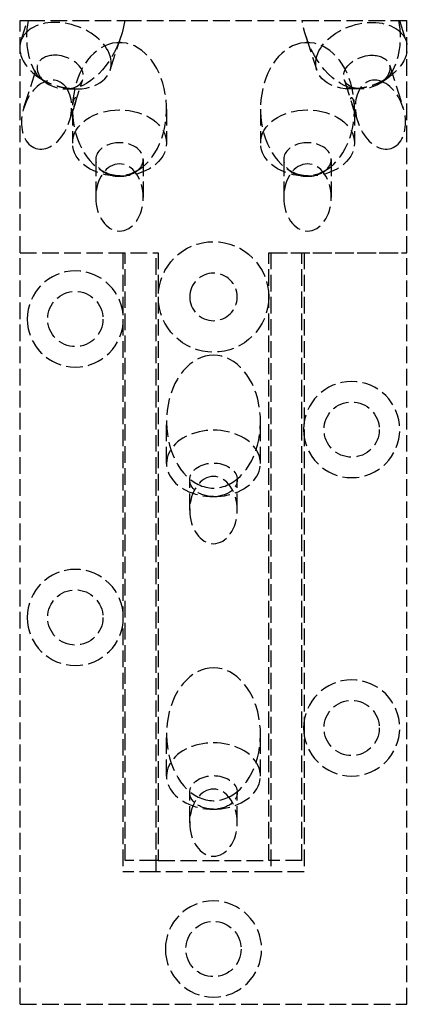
# Model space of a CAD drawing. Header units: millimetres. Extents: x -17.5 to 17.5, y -89 to 0.1.
import ezdxf

# ---------------------------------------------------------------- set-up
doc = ezdxf.new("R2010")
doc.units = ezdxf.units.MM
doc.header["$LTSCALE"] = 10
doc.linetypes.add('ALLCAD_Strich', pattern=[0.2, 0.15, -0.05])
doc.layers.add('BESCH_KONT_sich_schn_ansi_2d', color=40, linetype='Continuous')

msp = doc.modelspace()

# ---------------------------------------------------------------- linework, layer by layer
at = {"layer": 'BESCH_KONT_sich_schn_ansi_2d', "linetype": 'ALLCAD_Strich', "extrusion": (0, 1, -2.220446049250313e-16)}
for p, q in [((-17.5, 0), (-16.74603914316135, 0)), ((-17.5, -21), (-17.5, 0)), ((-16.74603914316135, 0), (-8.02025296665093, 0)), ((-8.02025296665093, 0), (8.020252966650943, 0)), ((8.020252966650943, 0), (16.74603914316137, 0)), ((16.74603914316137, 0), (17.5, 0)), ((17.5, -21), (17.5, 0)), ((-17.43400744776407, -1.876542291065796), (-16.83155035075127, -3.552713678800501e-15)), ((-0.009844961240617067, -0.007131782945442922), (-0.009844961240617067, -0.004496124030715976)), ((-0.008139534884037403, -0.004496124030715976), (-0.008139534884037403, -0.007131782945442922)), ((-0.007131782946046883, -0.001782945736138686), (-0.006356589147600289, -0.001782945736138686)), ((-0.006356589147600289, -0.009844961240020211), (-0.007131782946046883, -0.009844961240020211)), ((-0.006511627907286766, -0.003333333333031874), (-0.006976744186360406, -0.003333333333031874)), ((-0.006976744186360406, -0.008294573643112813), (-0.006511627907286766, -0.008294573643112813)), ((-0.005348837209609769, -0.007131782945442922), (-0.005348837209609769, -0.004496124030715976)), ((-0.003643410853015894, -0.004496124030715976), (-0.003643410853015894, -0.007131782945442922)), ((-0.002713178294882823, -0.009689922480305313), (-0.002713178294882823, -0.001937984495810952)), ((-0.002713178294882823, -0.001937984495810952), (0.00100775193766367, -0.001937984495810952)), ((-0.001007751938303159, -0.009689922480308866), (-0.002713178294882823, -0.009689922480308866)), ((0.00100775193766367, -0.007054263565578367), (-0.001007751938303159, -0.007054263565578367)), ((-0.001007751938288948, -0.007054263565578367), (-0.001007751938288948, -0.009689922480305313)), ((0.0005632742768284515, -0.00348837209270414), (-0.0009871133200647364, -0.00348837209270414)), ((-0.0009871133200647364, -0.003488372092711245), (-0.0009871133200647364, -0.005658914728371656)), ((-0.0009871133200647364, -0.005658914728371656), (0.0005632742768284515, -0.005658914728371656)), ((0.001493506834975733, -0.00472868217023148), (0.001493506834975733, -0.004418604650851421)), ((0.003178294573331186, -0.004108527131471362), (0.003178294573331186, -0.004883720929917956)), ((0.003953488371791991, -0.007131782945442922), (0.003953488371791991, -0.004496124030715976)), ((0.005658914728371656, -0.004496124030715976), (0.005658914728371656, -0.007131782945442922)), ((0.006666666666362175, -0.001782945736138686), (0.007441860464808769, -0.001782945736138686)), ((0.007441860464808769, -0.009844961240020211), (0.006666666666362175, -0.009844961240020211)), ((0.007286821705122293, -0.003333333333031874), (0.006821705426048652, -0.003333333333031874)), ((0.006821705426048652, -0.008294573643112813), (0.007286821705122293, -0.008294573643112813)), ((0.00844961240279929, -0.007131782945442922), (0.00844961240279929, -0.004496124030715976)), ((0.01015503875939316, -0.004496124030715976), (0.01015503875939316, -0.007131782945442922)), ((16.83155035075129, -3.552713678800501e-15), (17.43400744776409, -1.876542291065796)), ((-9.340864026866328, -4.474816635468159), (-8.353428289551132, -1.399137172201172)), ((8.353428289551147, -1.399137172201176), (9.340864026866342, -4.474816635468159)), ((-8.24999999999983, -2), (-8.750000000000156, -2)), ((8.75000000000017, -2), (8.249999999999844, -2)), ((-17.14708921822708, -7.85278943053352), (-15.91031046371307, -4.000452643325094)), ((15.9103104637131, -4.000452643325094), (17.14708921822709, -7.85278943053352)), ((-15.13053968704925, -5.623732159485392), (-15.89260009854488, -5.085350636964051)), ((-12.60318305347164, -7.766391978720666), (-11.81613202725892, -5.314873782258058)), ((11.81613202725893, -5.314873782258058), (12.60318305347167, -7.766391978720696)), ((15.13053968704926, -5.623732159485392), (15.8926000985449, -5.085350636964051)), ((-13.39508348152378, -6.180894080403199), (-12.46204713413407, -6.186717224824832)), ((13.3950834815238, -6.180894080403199), (12.46204713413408, -6.186717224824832)), ((-13.05291078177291, -9.167210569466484), (-12.67058279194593, -7.976329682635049)), ((-12.75, -8), (-12.75, -11.08111831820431)), ((-4.249999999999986, -8.000000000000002), (-4.249999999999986, -11.08111831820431)), ((4.250000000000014, -8), (4.250000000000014, -11.08111831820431)), ((12.67058279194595, -7.97632968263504), (13.05291078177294, -9.167210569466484)), ((12.75000000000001, -8.000000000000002), (12.75000000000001, -11.08111831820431)), ((-10.64999999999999, -12.56604255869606), (-10.64999999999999, -15.99999999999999)), ((-6.349999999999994, -12.56604255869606), (-6.349999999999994, -15.99999999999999)), ((6.350000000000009, -12.56604255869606), (6.350000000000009, -15.99999999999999)), ((10.65000000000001, -12.56604255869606), (10.65000000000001, -15.99999999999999)), ((-17.5, -21), (-5, -21)), ((-17.5, -21.00000000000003), (-5.200000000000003, -21.00000000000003)), ((-17.5, -89.00000000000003), (-17.5, -21.00000000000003)), ((-8.199999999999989, -21.00000000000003), (-8.199999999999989, -77.00000000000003)), ((-8, -76), (-8, -21)), ((-5.200000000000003, -77.00000000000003), (-5.200000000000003, -21.00000000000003)), ((-5, -21), (-5, -76)), ((5, -76), (5, -21)), ((5, -21), (17.5, -21)), ((5.199999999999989, -21.00000000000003), (17.5, -21.00000000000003)), ((5.199999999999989, -21.00000000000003), (5.199999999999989, -77.00000000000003)), ((8, -76), (8, -21)), ((8.200000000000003, -21.00000000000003), (8.200000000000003, -77.00000000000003)), ((17.5, -89.00000000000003), (17.5, -21.00000000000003)), ((-4.25, -40.06247459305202), (-4.25, -36.28429999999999)), ((4.25, -40.06247459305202), (4.25, -36.2843)), ((-2.150000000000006, -44.28429999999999), (-2.150000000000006, -41.54739883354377)), ((2.150000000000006, -44.2843), (2.150000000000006, -41.54739883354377)), ((-4.25, -68.34677459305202), (-4.25, -64.5686)), ((4.25, -68.34677459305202), (4.25, -64.5686)), ((-2.150000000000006, -72.5686), (-2.150000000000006, -69.83169883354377)), ((2.150000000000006, -72.5686), (2.150000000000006, -69.83169883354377)), ((-5.200000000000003, -76), (-8, -76)), ((-5, -76), (-5.200000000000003, -76)), ((-5, -76), (5, -76)), ((5.200000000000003, -76), (5.000000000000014, -76)), ((8, -76), (5.200000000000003, -76)), ((-5.199999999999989, -77.00000000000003), (-8.199999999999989, -77.00000000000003)), ((5.200000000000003, -77.00000000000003), (-5.200000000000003, -77.00000000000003)), ((8.200000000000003, -77.00000000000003), (5.200000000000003, -77.00000000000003)), ((-17.5, -89.00000000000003), (17.5, -89.00000000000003))]:
    msp.add_line(p, q, dxfattribs=at)
at = {"layer": 'BESCH_KONT_sich_schn_ansi_2d', "linetype": 'ALLCAD_Strich'}
for centre, radius in [((0, -24.99999999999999), 5), ((-12.5, -27.00000000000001), 2.5), ((12.5, -37.00000000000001), 2.5), ((-12.5, -54.00000000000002), 2.5), ((12.5, -64.00000000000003), 2.5), ((0, -84.00000000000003), 2.5)]:
    msp.add_circle(centre, radius, dxfattribs=at)
at = {"layer": 'BESCH_KONT_sich_schn_ansi_2d', "linetype": 'ALLCAD_Strich', "extrusion": (0, -2.220446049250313e-16, -1)}
for centre, radius in [((12.5, -27.00000000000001), 4.35), ((0, -24.99999999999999), 2.15), ((-12.5, -37.00000000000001), 4.35), ((12.5, -54.00000000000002), 4.35), ((-12.5, -64.00000000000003), 4.35), ((0, -84.00000000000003), 4.35)]:
    msp.add_circle(centre, radius, dxfattribs=at)
for centre, radius, start, end in [((0.007131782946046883, -0.004496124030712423), 0.002713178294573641, 0, 90), ((0.007131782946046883, -0.007131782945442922), 0.002713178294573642, 270, 2.035554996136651e-13), ((0.006356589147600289, -0.004496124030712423), 0.002713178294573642, 90, 180), ((0.006356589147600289, -0.007131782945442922), 0.002713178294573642, 180, 270), ((-0.001007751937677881, -0.004108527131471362), 0.002170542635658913, 90, 180), ((-0.001007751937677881, -0.004883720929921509), 0.002170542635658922, 180, 270), ((-0.006666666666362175, -0.004496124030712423), 0.002713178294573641, 0, 90), ((-0.006666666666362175, -0.007131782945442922), 0.002713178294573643, 270, 0), ((-0.007441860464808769, -0.004496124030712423), 0.00271317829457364, 90, 180), ((-0.007441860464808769, -0.007131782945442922), 0.002713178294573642, 180, 270)]:
    msp.add_arc(centre, radius, start, end, dxfattribs=at)
at = {"layer": 'BESCH_KONT_sich_schn_ansi_2d', "linetype": 'ALLCAD_Strich'}
for centre, radius, start, end in [((-0.006976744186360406, -0.004496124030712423), 0.001162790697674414, 90, 180.0000000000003), ((-0.006976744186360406, -0.007131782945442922), 0.001162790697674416, 179.9999999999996, 270), ((-0.006511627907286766, -0.004496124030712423), 0.001162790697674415, 359.9999999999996, 90), ((-0.006511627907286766, -0.007131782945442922), 0.001162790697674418, 270, 4.071109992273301e-13), ((0.0005632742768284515, -0.004418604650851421), 0.0009302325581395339, 0, 90), ((0.0005632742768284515, -0.00472868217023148), 0.0009302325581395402, 270, 0), ((0.006821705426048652, -0.004496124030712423), 0.001162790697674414, 90, 180.0000000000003), ((0.006821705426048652, -0.007131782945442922), 0.001162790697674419, 179.9999999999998, 270), ((0.007286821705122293, -0.004496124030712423), 0.001162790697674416, 359.9999999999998, 90), ((0.007286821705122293, -0.007131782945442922), 0.001162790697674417, 270, 4.071109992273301e-13)]:
    msp.add_arc(centre, radius, start, end, dxfattribs=at)
at = {"layer": 'BESCH_KONT_sich_schn_ansi_2d', "linetype": 'ALLCAD_Strich', "extrusion": (0, -2.220446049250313e-16, -1)}
for centre, major_axis, ratio, start_param, end_param in [((-12.40000000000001, -0.09999999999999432), (1.935249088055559, 6.027942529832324), 0.6713023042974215, -2.761946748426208, -1.76685090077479), ((-12.40000000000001, -0.09999999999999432), (1.935249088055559, 6.027942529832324), 0.6713023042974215, 1.342306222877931, 2.761946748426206), ((12.40000000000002, -0.09999999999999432), (-1.935249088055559, 6.027942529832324), 0.6713023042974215, -2.76194674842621, -1.342306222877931), ((13.38743573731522, -3.175679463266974), (-4.046571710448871, -1.299137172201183), 0.6713023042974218, 0.3594193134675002, 2.782173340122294), ((12.40000000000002, -0.09999999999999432), (-1.935249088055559, 6.027942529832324), 0.6713023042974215, 1.76685090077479, 2.761946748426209), ((13.38743573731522, -3.175679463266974), (-4.046571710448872, -1.299137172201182), 0.6713023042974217, -1.191150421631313, 0.3594193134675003), ((13.86322124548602, -4.657663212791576), (-2.047089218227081, -0.6572105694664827), 0.6713023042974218, -0.9467038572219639, 2.016888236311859), ((13.86322124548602, -4.657663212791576), (2.047089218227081, 0.6572105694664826), 0.6713023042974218, -1.124704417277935, 0.9467038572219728), ((13.38743573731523, -3.175679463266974), (4.046571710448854, 1.299137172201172), 0.6713023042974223, 0.3263788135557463, 1.191150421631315), ((13.86322124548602, -4.657663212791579), (-2.047089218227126, -0.65721056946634), 0.6713023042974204, -2.19488879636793, -0.9467038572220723), ((-8.5, -15.99999999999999), (-5.657248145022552e-80, -3.040559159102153), 0.7071067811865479, -3.141592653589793, 3.141592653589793), ((8.500000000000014, -15.99999999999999), (-5.657248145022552e-80, -3.040559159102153), 0.7071067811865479, -3.141592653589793, 3.141592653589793), ((0, -40.06247459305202), (-4.250000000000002, 3.953763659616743e-80), 0.7071067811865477, -1.570796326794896, 4.71238898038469), ((0, -41.54739883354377), (-2.149999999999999, 1.77635683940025e-15), 0.7071067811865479, -0.6436101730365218, 3.785202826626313), ((0, -44.28429999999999), (-5.657248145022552e-80, -3.040559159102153), 0.7071067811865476, -3.141592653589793, 3.141592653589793), ((1.4210854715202e-14, -41.54739883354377), (-2.150000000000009, 1.142854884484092e-14), 0.7071067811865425, -1.570796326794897, -0.6436101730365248), ((-1.4210854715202e-14, -41.54739883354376), (-2.150000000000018, 1.516564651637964e-13), 0.7071067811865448, -2.497982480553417, -1.57079632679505), ((0, -68.34677459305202), (-4.250000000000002, 3.953763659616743e-80), 0.7071067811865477, -1.570796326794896, 4.71238898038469), ((0, -69.83169883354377), (-2.150000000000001, -1.77635683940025e-15), 0.7071067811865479, -0.6436101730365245, 3.785202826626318), ((0, -72.5686), (-5.657248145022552e-80, -3.040559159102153), 0.7071067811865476, -3.141592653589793, 3.141592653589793), ((0, -69.83169883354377), (-2.150000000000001, -3.409640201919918e-15), 0.707106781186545, -1.570796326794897, -0.6436101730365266), ((0, -69.83169883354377), (-2.150000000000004, 1.604272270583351e-13), 0.7071067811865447, -2.497982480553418, -1.570796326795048)]:
    msp.add_ellipse(centre, major_axis=major_axis, ratio=ratio, start_param=start_param, end_param=end_param, dxfattribs=at)
at = {"layer": 'BESCH_KONT_sich_schn_ansi_2d', "linetype": 'ALLCAD_Strich'}
for centre, major_axis, ratio, start_param, end_param in [((-13.3874357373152, -3.175679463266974), (4.046571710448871, -1.299137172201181), 0.671302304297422, 0.3594193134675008, 2.782173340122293), ((-13.38743573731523, -3.175679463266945), (-4.04657171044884, 1.299137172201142), 0.6713023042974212, -0.359419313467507, 0.09816586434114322), ((-8.5, -8), (-1.118293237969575e-79, -6.010407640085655), 0.7071067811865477, -3.082735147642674, -0.3331178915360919), ((-8.5, -5.00000000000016), (-4.250000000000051, 2.220446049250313e-16), 0.7071067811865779, -1.629653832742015, -1.511938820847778), ((-8.5, -8), (-1.118293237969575e-79, -6.010407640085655), 0.7071067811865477, 0.3331178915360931, 3.082735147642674), ((8.500000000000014, -8), (-1.118293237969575e-79, -6.010407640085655), 0.7071067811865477, -3.082735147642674, -0.3331178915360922), ((8.500000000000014, -5.00000000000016), (-4.250000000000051, 2.220446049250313e-16), 0.7071067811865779, -1.629653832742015, -1.511938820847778), ((8.500000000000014, -8), (-1.118293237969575e-79, -6.010407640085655), 0.7071067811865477, 0.333117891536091, 3.082735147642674), ((-13.3874357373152, -3.175679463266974), (-4.046571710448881, 1.29913717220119), 0.6713023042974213, 0.3263788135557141, 1.191150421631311), ((-13.86322124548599, -4.657663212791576), (-2.047089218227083, 0.657210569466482), 0.671302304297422, -1.124704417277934, 0.9467038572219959), ((-13.86322124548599, -4.657663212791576), (2.047089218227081, -0.6572105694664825), 0.6713023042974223, -0.9467038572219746, 2.016888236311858), ((-13.3874357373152, -3.175679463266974), (4.046571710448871, -1.299137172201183), 0.6713023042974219, -1.191150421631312, 0.359419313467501), ((-15.09999999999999, -8.510000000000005), (0.9790083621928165, 3.049429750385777), 0.671302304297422, -0.4894562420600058, 0.4894562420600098), ((15.10000000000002, -8.510000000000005), (-0.9790083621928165, 3.049429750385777), 0.671302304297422, -0.4894562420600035, 0.4894562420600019), ((-15.09999999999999, -8.510000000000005), (0.9790083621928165, 3.049429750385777), 0.671302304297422, 0.4894562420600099, 3.141592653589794), ((-15.09999999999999, -8.510000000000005), (0.9790083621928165, 3.049429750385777), 0.671302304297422, -3.141592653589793, -0.4894562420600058), ((-13.86322124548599, -4.657663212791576), (2.047089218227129, -0.6572105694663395), 0.671302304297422, -2.194888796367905, -0.9467038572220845), ((15.10000000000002, -8.510000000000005), (-0.9790083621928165, 3.049429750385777), 0.671302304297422, 0.4894562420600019, 3.141592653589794), ((15.10000000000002, -8.510000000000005), (-0.9790083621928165, 3.049429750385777), 0.671302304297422, -3.141592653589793, -0.4894562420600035), ((-8.5, -11.0811183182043), (-4.250000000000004, 3.953763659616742e-80), 0.7071067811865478, 1.570796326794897, 7.853981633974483), ((8.500000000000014, -11.0811183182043), (-4.250000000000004, 3.953763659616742e-80), 0.7071067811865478, 1.570796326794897, 7.853981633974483), ((-8.5, -12.56604255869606), (2.150000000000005, -4.440892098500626e-16), 0.7071067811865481, -0.85249140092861, 3.994084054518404), ((8.500000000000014, -12.56604255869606), (2.150000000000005, -1.665334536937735e-15), 0.7071067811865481, -0.8524914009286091, 3.994084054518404), ((-8.5, -12.56604255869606), (2.15, 1.583178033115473e-13), 0.7071067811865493, -2.289101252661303, -1.570796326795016), ((-8.5, -8), (-1.118293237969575e-79, -6.010407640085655), 0.7071067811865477, -0.3331178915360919, 0.3331178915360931), ((-8.5, -12.56604255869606), (2.15000000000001, 5.94628469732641e-16), 0.7071067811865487, -1.570796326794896, -0.8524914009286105), ((8.500000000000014, -12.56604255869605), (2.150000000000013, 1.589839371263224e-13), 0.7071067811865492, -2.289101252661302, -1.570796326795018), ((8.500000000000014, -8), (-1.118293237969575e-79, -6.010407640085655), 0.7071067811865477, -0.3331178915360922, 0.333117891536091), ((8.5, -12.56604255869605), (2.150000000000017, 3.106776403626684e-15), 0.7071067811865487, -1.570796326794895, -0.8524914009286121), ((0, -36.28429999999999), (-1.118293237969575e-79, -6.010407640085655), 0.7071067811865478, -3.141592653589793, -0.3331178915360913), ((0, -36.28429999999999), (-1.118293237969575e-79, -6.010407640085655), 0.7071067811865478, 0.3331178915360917, 3.141592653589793), ((0, -36.28429999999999), (-1.118293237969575e-79, -6.010407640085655), 0.7071067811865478, -0.3331178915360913, 0.3331178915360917), ((0, -64.5686), (-1.118293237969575e-79, -6.010407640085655), 0.7071067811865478, -3.141592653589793, -0.3331178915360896), ((0, -64.5686), (-1.118293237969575e-79, -6.010407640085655), 0.7071067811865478, 0.3331178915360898, 3.141592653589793), ((0, -64.5686), (-1.118293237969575e-79, -6.010407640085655), 0.7071067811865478, -0.3331178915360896, 0.3331178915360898)]:
    msp.add_ellipse(centre, major_axis=major_axis, ratio=ratio, start_param=start_param, end_param=end_param, dxfattribs=at)
at = {"layer": 'BESCH_KONT_sich_schn_ansi_2d', "linetype": 'ALLCAD_Strich', "extrusion": (0, -2.220446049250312e-16, -1)}
msp.add_ellipse((13.38743573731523, -3.175679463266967), major_axis=(4.046571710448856, 1.299137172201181), ratio=0.6713023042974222, start_param=-0.359419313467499, end_param=0.09816586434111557, dxfattribs=at)
at = {"layer": 'BESCH_KONT_sich_schn_ansi_2d', "linetype": 'ALLCAD_Strich'}
for points, weights in [([(-12.69782592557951, -6.180177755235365), (-14.32819289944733, -6.105963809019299), (-15.69707698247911, -5.217279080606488)], [1.057817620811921, 1.061688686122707, 1.057817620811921]), ([(15.69707698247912, -5.217279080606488), (14.32819289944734, -6.105963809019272), (12.69782592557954, -6.180177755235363)], [1.057817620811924, 1.06168868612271, 1.057817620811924])]:
    msp.add_rational_spline(points, weights, degree=2, dxfattribs=at)
for points, knots in [([(-12.63941734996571, -7.205140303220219), (-12.66444349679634, -7.283092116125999), (-12.68647123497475, -7.38095272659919), (-12.71024233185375, -7.539994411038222), (-12.71672760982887, -7.594957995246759), (-12.7270567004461, -7.705554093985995), (-12.73091690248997, -7.761175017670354), (-12.73564753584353, -7.852676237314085), (-12.73719983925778, -7.892223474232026), (-12.73918580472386, -7.965122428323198), (-12.73963817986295, -7.998429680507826), (-12.73963817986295, -8.051336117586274), (-12.73919700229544, -8.074942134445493), (-12.73722103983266, -8.109490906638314), (-12.73566639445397, -8.120508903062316), (-12.73088574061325, -8.134071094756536), (-12.72698343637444, -8.132029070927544), (-12.71656839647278, -8.112825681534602), (-12.71003862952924, -8.09558411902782), (-12.68617705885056, -8.026266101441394), (-12.66414687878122, -7.956175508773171), (-12.61439120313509, -7.801195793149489), (-12.58299352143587, -7.704876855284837), (-12.53485604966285, -7.549844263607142), (-12.51872843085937, -7.496467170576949), (-12.4885371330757, -7.389139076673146), (-12.47446983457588, -7.335197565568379), (-12.45491588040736, -7.246135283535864), (-12.44756697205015, -7.207541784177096), (-12.43761147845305, -7.135954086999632), (-12.43506387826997, -7.10299157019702), (-12.43506387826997, -7.050085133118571), (-12.43755128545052, -7.026142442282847), (-12.44746469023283, -6.990287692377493), (-12.45483792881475, -6.978312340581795), (-12.47459864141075, -6.962285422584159), (-12.48879148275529, -6.962634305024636), (-12.51915250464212, -6.978555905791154), (-12.53532546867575, -6.994210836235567), (-12.58347286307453, -7.059533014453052), (-12.61468782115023, -7.128112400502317), (-12.63941734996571, -7.205140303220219)], [0, 0, 0, 0, 0.03313777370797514, 0.03313777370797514, 0.04970666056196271, 0.04970666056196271, 0.06627554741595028, 0.06627554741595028, 0.07757251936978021, 0.07757251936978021, 0.08886949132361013, 0.08886949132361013, 0.1000188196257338, 0.1000188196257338, 0.1111681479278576, 0.1111681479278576, 0.1275406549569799, 0.1275406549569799, 0.1439131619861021, 0.1439131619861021, 0.1766581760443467, 0.1766581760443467, 0.209795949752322, 0.209795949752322, 0.2263648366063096, 0.2263648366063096, 0.2429337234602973, 0.2429337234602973, 0.2542306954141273, 0.2542306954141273, 0.2655276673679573, 0.2655276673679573, 0.2766769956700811, 0.2766769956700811, 0.2878263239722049, 0.2878263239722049, 0.3041988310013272, 0.3041988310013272, 0.3205713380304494, 0.3205713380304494, 0.3533163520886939, 0.3533163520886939, 0.3533163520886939, 0.3533163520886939]), ([(12.63941734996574, -7.205140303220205), (12.61468782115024, -7.128112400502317), (12.58347286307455, -7.059533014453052), (12.53532546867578, -6.994210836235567), (12.51915250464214, -6.97855590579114), (12.4887914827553, -6.962634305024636), (12.47459864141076, -6.962285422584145), (12.45483792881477, -6.97831234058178), (12.44746469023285, -6.990287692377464), (12.43755128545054, -7.026142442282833), (12.43506387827, -7.050085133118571), (12.43506387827, -7.10299157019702), (12.43761147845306, -7.135954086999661), (12.44756697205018, -7.20754178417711), (12.45491588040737, -7.246135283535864), (12.4744698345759, -7.335197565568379), (12.48853713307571, -7.38913907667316), (12.5187284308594, -7.496467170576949), (12.53485604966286, -7.549844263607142), (12.5829935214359, -7.704876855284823), (12.61439120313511, -7.801195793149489), (12.66414687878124, -7.956175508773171), (12.68617705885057, -8.02626610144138), (12.71003862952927, -8.09558411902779), (12.71656839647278, -8.112825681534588), (12.72698343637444, -8.13202907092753), (12.73088574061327, -8.13407109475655), (12.73566639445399, -8.12050890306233), (12.73722103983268, -8.1094909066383), (12.73919700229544, -8.074942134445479), (12.73963817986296, -8.051336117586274), (12.73963817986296, -7.998429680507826), (12.73918580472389, -7.965122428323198), (12.73719983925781, -7.89222347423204), (12.73564753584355, -7.852676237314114), (12.73091690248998, -7.761175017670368), (12.72705670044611, -7.705554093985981), (12.71672760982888, -7.594957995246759), (12.71024233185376, -7.539994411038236), (12.68647123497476, -7.380952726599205), (12.66444349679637, -7.283092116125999), (12.63941734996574, -7.205140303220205)], [0, 0, 0, 0, 0.0327450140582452, 0.0327450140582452, 0.0491175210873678, 0.0491175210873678, 0.0654900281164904, 0.0654900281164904, 0.0766393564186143, 0.0766393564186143, 0.08778868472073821, 0.08778868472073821, 0.09908565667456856, 0.09908565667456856, 0.1103826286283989, 0.1103826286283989, 0.1269515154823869, 0.1269515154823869, 0.1435204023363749, 0.1435204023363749, 0.176658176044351, 0.176658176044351, 0.2094031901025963, 0.2094031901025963, 0.2257756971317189, 0.2257756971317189, 0.2421482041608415, 0.2421482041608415, 0.2532975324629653, 0.2532975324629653, 0.2644468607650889, 0.2644468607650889, 0.2757438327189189, 0.2757438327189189, 0.2870408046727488, 0.2870408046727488, 0.3036096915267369, 0.3036096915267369, 0.3201785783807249, 0.3201785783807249, 0.3533163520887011, 0.3533163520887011, 0.3533163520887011, 0.3533163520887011])]:
    msp.add_open_spline(points, degree=3, knots=knots, dxfattribs=at)

doc.saveas('drawing.dxf')
